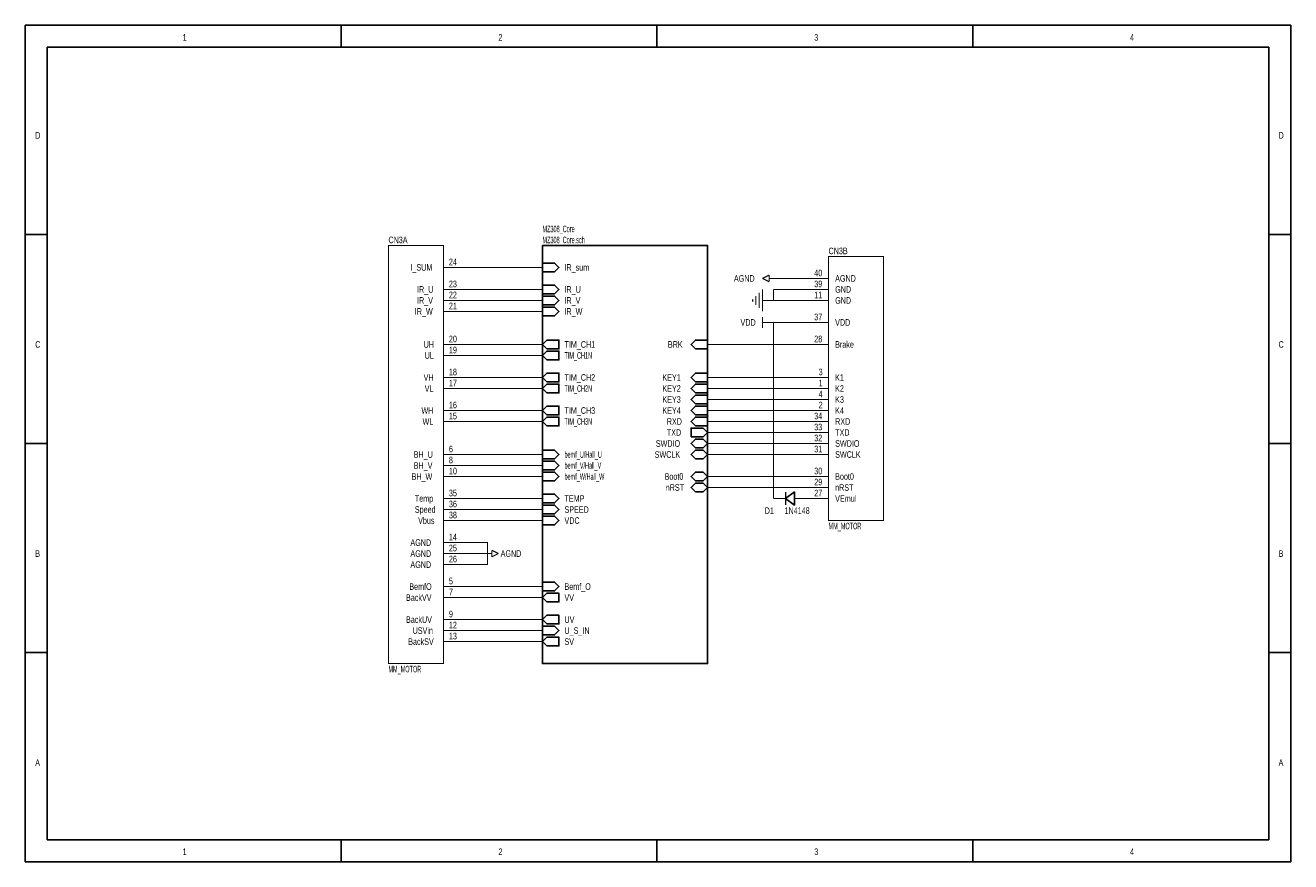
# Model space of a CAD drawing. Extents: x 0 to 11.5, y 0 to 7.6.
import ezdxf

# ---------------------------------------------------------------- set-up
doc = ezdxf.new("R2010")
doc.units = 0
doc.header["$MEASUREMENT"] = 0
doc.layers.add('SHEET', color=5, linetype='CONTINUOUS')

msp = doc.modelspace()

# ---------------------------------------------------------------- linework, layer by layer
at = {"layer": 'SHEET'}
for points in [[(0, 7.6), (11.5, 7.6), (11.5, 0), (0, 0), (0, 7.6)], [(0, 7.6), (11.5, 7.6), (11.5, 0), (0, 0), (0, 7.6)], [(2.87, 7.4), (2.87, 7.6)], [(5.74, 7.4), (5.74, 7.6)], [(8.61, 7.4), (8.61, 7.6)], [(0.2, 7.4), (11.3, 7.4), (11.3, 0.2), (0.2, 0.2), (0.2, 7.4)], [(0, 5.7), (0.2, 5.7)], [(11.3, 5.7), (11.5, 5.7)], [(4.7, 5.6), (6.2, 5.6), (6.2, 1.8), (4.7, 1.8), (4.7, 5.6)], [(0, 3.8), (0.2, 3.8)], [(11.3, 3.8), (11.5, 3.8)], [(0, 1.9), (0.2, 1.9)], [(11.3, 1.9), (11.5, 1.9)], [(2.87, 0.2), (2.87, 0)], [(5.74, 0.2), (5.74, 0)], [(8.61, 0.2), (8.61, 0)]]:
    msp.add_lwpolyline(points, dxfattribs=at)
at = {"layer": 'SHEET', "const_width": 0.01}
for points in [[(3.8, 5.6), (3.3, 5.6), (3.3, 1.8), (3.8, 1.8), (3.8, 5.6)], [(3.8, 5.4), (4, 5.4)], [(4, 5.4), (4.7, 5.4)], [(7.8, 5.5), (7.3, 5.5), (7.3, 3.1), (7.8, 3.1), (7.8, 5.5)], [(6.7, 5.3), (6.76, 5.33)], [(6.7, 5.3), (6.76, 5.27)], [(6.76, 5.33), (6.76, 5.27)], [(6.8, 5.3), (6.76, 5.3)], [(7.1, 5.3), (6.8, 5.3)], [(7.3, 5.3), (7.1, 5.3)], [(3.8, 5.2), (4, 5.2)], [(4, 5.2), (4.7, 5.2)], [(6.67, 5.17), (6.67, 5.03)], [(6.7, 5.2), (6.7, 5)], [(6.8, 5.1), (6.8, 5.2)], [(7.1, 5.2), (6.8, 5.2)], [(7.3, 5.2), (7.1, 5.2)], [(3.8, 5.1), (4, 5.1)], [(4, 5.1), (4.7, 5.1)], [(6.61, 5.11), (6.61, 5.09)], [(6.64, 5.14), (6.64, 5.06)], [(6.8, 5.1), (6.7, 5.1)], [(6.8, 5.1), (7.1, 5.1)], [(7.3, 5.1), (7.1, 5.1)], [(3.8, 5), (4, 5)], [(4, 5), (4.7, 5)], [(6.7, 4.95), (6.7, 4.85)], [(6.8, 4.9), (6.7, 4.9)], [(6.8, 4.9), (7.1, 4.9)], [(6.8, 4.9), (6.8, 3.3)], [(7.3, 4.9), (7.1, 4.9)], [(3.8, 4.7), (4, 4.7)], [(3.8, 4.6), (4, 4.6)], [(4, 4.7), (4.7, 4.7)], [(4, 4.6), (4.7, 4.6)], [(7.1, 4.7), (6.2, 4.7)], [(7.3, 4.7), (7.1, 4.7)], [(3.8, 4.4), (4, 4.4)], [(4, 4.4), (4.7, 4.4)], [(7.1, 4.4), (6.2, 4.4)], [(7.3, 4.4), (7.1, 4.4)], [(3.8, 4.3), (4, 4.3)], [(4, 4.3), (4.7, 4.3)], [(7.1, 4.3), (6.2, 4.3)], [(7.3, 4.3), (7.1, 4.3)], [(7.1, 4.2), (6.2, 4.2)], [(7.3, 4.2), (7.1, 4.2)], [(3.8, 4.1), (4, 4.1)], [(4, 4.1), (4.7, 4.1)], [(7.1, 4.1), (6.2, 4.1)], [(7.3, 4.1), (7.1, 4.1)], [(3.8, 4), (4, 4)], [(4, 4), (4.7, 4)], [(7.1, 4), (6.2, 4)], [(7.3, 4), (7.1, 4)], [(7.1, 3.9), (6.2, 3.9)], [(7.1, 3.8), (6.2, 3.8)], [(7.3, 3.9), (7.1, 3.9)], [(7.3, 3.8), (7.1, 3.8)], [(3.8, 3.7), (4, 3.7)], [(4, 3.7), (4.7, 3.7)], [(7.1, 3.7), (6.2, 3.7)], [(7.3, 3.7), (7.1, 3.7)], [(3.8, 3.6), (4, 3.6)], [(4, 3.6), (4.7, 3.6)], [(3.8, 3.5), (4, 3.5)], [(4, 3.5), (4.7, 3.5)], [(7.1, 3.5), (6.2, 3.5)], [(7.3, 3.5), (7.1, 3.5)], [(7.1, 3.4), (6.2, 3.4)], [(6.91, 3.24), (6.91, 3.36)], [(7.3, 3.4), (7.1, 3.4)], [(3.8, 3.3), (4, 3.3)], [(4, 3.3), (4.7, 3.3)], [(6.9, 3.3), (6.8, 3.3)], [(6.9, 3.3), (6.91, 3.3)], [(7, 3.3), (6.99, 3.3)], [(7, 3.3), (7.1, 3.3)], [(7.3, 3.3), (7.1, 3.3)], [(3.8, 3.2), (4, 3.2)], [(3.8, 3.1), (4, 3.1)], [(4, 3.2), (4.7, 3.2)], [(4, 3.1), (4.7, 3.1)], [(3.8, 2.9), (4, 2.9)], [(4, 2.7), (4.2, 2.7), (4.2, 2.9), (4, 2.9)], [(3.8, 2.8), (4, 2.8)], [(4, 2.8), (4.2, 2.8)], [(4.2, 2.8), (4.24, 2.8)], [(4.3, 2.8), (4.24, 2.83)], [(4.24, 2.83), (4.24, 2.77)], [(4.3, 2.8), (4.24, 2.77)], [(3.8, 2.7), (4, 2.7)], [(3.8, 2.5), (4, 2.5)], [(4, 2.5), (4.7, 2.5)], [(3.8, 2.4), (4, 2.4)], [(4, 2.4), (4.7, 2.4)], [(3.8, 2.2), (4, 2.2)], [(4, 2.2), (4.7, 2.2)], [(3.8, 2.1), (4, 2.1)], [(4, 2.1), (4.7, 2.1)], [(3.8, 2), (4, 2)], [(4, 2), (4.7, 2)]]:
    msp.add_lwpolyline(points, dxfattribs=at)
at = {"layer": 'SHEET'}
for points in [[(4.7, 5.36), (4.7, 5.44), (4.81, 5.44), (4.85, 5.4), (4.81, 5.36), (4.7, 5.36)], [(4.7, 5.36), (4.7, 5.44), (4.81, 5.44), (4.85, 5.4), (4.81, 5.36), (4.7, 5.36)], [(4.7, 5.16), (4.7, 5.24), (4.81, 5.24), (4.85, 5.2), (4.81, 5.16), (4.7, 5.16)], [(4.7, 5.16), (4.7, 5.24), (4.81, 5.24), (4.85, 5.2), (4.81, 5.16), (4.7, 5.16)], [(4.7, 5.06), (4.7, 5.14), (4.81, 5.14), (4.85, 5.1), (4.81, 5.06), (4.7, 5.06)], [(4.7, 5.06), (4.7, 5.14), (4.81, 5.14), (4.85, 5.1), (4.81, 5.06), (4.7, 5.06)], [(4.7, 4.96), (4.7, 5.04), (4.81, 5.04), (4.85, 5), (4.81, 4.96), (4.7, 4.96)], [(4.7, 4.96), (4.7, 5.04), (4.81, 5.04), (4.85, 5), (4.81, 4.96), (4.7, 4.96)], [(4.74, 4.66), (4.7, 4.7), (4.74, 4.74), (4.85, 4.74), (4.85, 4.66), (4.74, 4.66)], [(4.74, 4.66), (4.7, 4.7), (4.74, 4.74), (4.85, 4.74), (4.85, 4.66), (4.74, 4.66)], [(6.09, 4.66), (6.05, 4.7), (6.09, 4.74), (6.2, 4.74), (6.2, 4.66), (6.09, 4.66)], [(6.09, 4.66), (6.05, 4.7), (6.09, 4.74), (6.2, 4.74), (6.2, 4.66), (6.09, 4.66)], [(4.74, 4.56), (4.7, 4.6), (4.74, 4.64), (4.85, 4.64), (4.85, 4.56), (4.74, 4.56)], [(4.74, 4.56), (4.7, 4.6), (4.74, 4.64), (4.85, 4.64), (4.85, 4.56), (4.74, 4.56)], [(4.74, 4.36), (4.7, 4.4), (4.74, 4.44), (4.85, 4.44), (4.85, 4.36), (4.74, 4.36)], [(4.74, 4.36), (4.7, 4.4), (4.74, 4.44), (4.85, 4.44), (4.85, 4.36), (4.74, 4.36)], [(6.09, 4.36), (6.05, 4.4), (6.09, 4.44), (6.2, 4.44), (6.2, 4.36), (6.09, 4.36)], [(6.09, 4.36), (6.05, 4.4), (6.09, 4.44), (6.2, 4.44), (6.2, 4.36), (6.09, 4.36)], [(4.74, 4.26), (4.7, 4.3), (4.74, 4.34), (4.85, 4.34), (4.85, 4.26), (4.74, 4.26)], [(4.74, 4.26), (4.7, 4.3), (4.74, 4.34), (4.85, 4.34), (4.85, 4.26), (4.74, 4.26)], [(6.09, 4.26), (6.05, 4.3), (6.09, 4.34), (6.2, 4.34), (6.2, 4.26), (6.09, 4.26)], [(6.09, 4.26), (6.05, 4.3), (6.09, 4.34), (6.2, 4.34), (6.2, 4.26), (6.09, 4.26)], [(6.09, 4.16), (6.05, 4.2), (6.09, 4.24), (6.2, 4.24), (6.2, 4.16), (6.09, 4.16)], [(6.09, 4.16), (6.05, 4.2), (6.09, 4.24), (6.2, 4.24), (6.2, 4.16), (6.09, 4.16)], [(4.74, 4.06), (4.7, 4.1), (4.74, 4.14), (4.85, 4.14), (4.85, 4.06), (4.74, 4.06)], [(4.74, 4.06), (4.7, 4.1), (4.74, 4.14), (4.85, 4.14), (4.85, 4.06), (4.74, 4.06)], [(4.74, 3.96), (4.7, 4), (4.74, 4.04), (4.85, 4.04), (4.85, 3.96), (4.74, 3.96)], [(4.74, 3.96), (4.7, 4), (4.74, 4.04), (4.85, 4.04), (4.85, 3.96), (4.74, 3.96)], [(6.09, 4.06), (6.05, 4.1), (6.09, 4.14), (6.2, 4.14), (6.2, 4.06), (6.09, 4.06)], [(6.09, 4.06), (6.05, 4.1), (6.09, 4.14), (6.2, 4.14), (6.2, 4.06), (6.09, 4.06)], [(6.09, 3.96), (6.05, 4), (6.09, 4.04), (6.2, 4.04), (6.2, 3.96), (6.09, 3.96)], [(6.09, 3.96), (6.05, 4), (6.09, 4.04), (6.2, 4.04), (6.2, 3.96), (6.09, 3.96)], [(6.05, 3.86), (6.05, 3.94), (6.16, 3.94), (6.2, 3.9), (6.16, 3.86), (6.05, 3.86)], [(6.05, 3.86), (6.05, 3.94), (6.16, 3.94), (6.2, 3.9), (6.16, 3.86), (6.05, 3.86)], [(6.09, 3.76), (6.05, 3.8), (6.09, 3.84), (6.16, 3.84), (6.2, 3.8), (6.16, 3.76), (6.09, 3.76)], [(6.09, 3.76), (6.05, 3.8), (6.09, 3.84), (6.16, 3.84), (6.2, 3.8), (6.16, 3.76), (6.09, 3.76)], [(4.7, 3.66), (4.7, 3.74), (4.81, 3.74), (4.85, 3.7), (4.81, 3.66), (4.7, 3.66)], [(4.7, 3.66), (4.7, 3.74), (4.81, 3.74), (4.85, 3.7), (4.81, 3.66), (4.7, 3.66)], [(6.09, 3.66), (6.05, 3.7), (6.09, 3.74), (6.16, 3.74), (6.2, 3.7), (6.16, 3.66), (6.09, 3.66)], [(6.09, 3.66), (6.05, 3.7), (6.09, 3.74), (6.16, 3.74), (6.2, 3.7), (6.16, 3.66), (6.09, 3.66)], [(4.7, 3.56), (4.7, 3.64), (4.81, 3.64), (4.85, 3.6), (4.81, 3.56), (4.7, 3.56)], [(4.7, 3.56), (4.7, 3.64), (4.81, 3.64), (4.85, 3.6), (4.81, 3.56), (4.7, 3.56)], [(4.7, 3.46), (4.7, 3.54), (4.81, 3.54), (4.85, 3.5), (4.81, 3.46), (4.7, 3.46)], [(4.7, 3.46), (4.7, 3.54), (4.81, 3.54), (4.85, 3.5), (4.81, 3.46), (4.7, 3.46)], [(6.09, 3.46), (6.05, 3.5), (6.09, 3.54), (6.16, 3.54), (6.2, 3.5), (6.16, 3.46), (6.09, 3.46)], [(6.09, 3.46), (6.05, 3.5), (6.09, 3.54), (6.16, 3.54), (6.2, 3.5), (6.16, 3.46), (6.09, 3.46)], [(4.7, 3.26), (4.7, 3.34), (4.81, 3.34), (4.85, 3.3), (4.81, 3.26), (4.7, 3.26)], [(4.7, 3.26), (4.7, 3.34), (4.81, 3.34), (4.85, 3.3), (4.81, 3.26), (4.7, 3.26)], [(6.09, 3.36), (6.05, 3.4), (6.09, 3.44), (6.16, 3.44), (6.2, 3.4), (6.16, 3.36), (6.09, 3.36)], [(6.09, 3.36), (6.05, 3.4), (6.09, 3.44), (6.16, 3.44), (6.2, 3.4), (6.16, 3.36), (6.09, 3.36)], [(6.91, 3.3), (6.99, 3.36), (6.99, 3.24), (6.91, 3.3)], [(4.7, 3.16), (4.7, 3.24), (4.81, 3.24), (4.85, 3.2), (4.81, 3.16), (4.7, 3.16)], [(4.7, 3.16), (4.7, 3.24), (4.81, 3.24), (4.85, 3.2), (4.81, 3.16), (4.7, 3.16)], [(4.7, 3.06), (4.7, 3.14), (4.81, 3.14), (4.85, 3.1), (4.81, 3.06), (4.7, 3.06)], [(4.7, 3.06), (4.7, 3.14), (4.81, 3.14), (4.85, 3.1), (4.81, 3.06), (4.7, 3.06)], [(4.7, 2.46), (4.7, 2.54), (4.81, 2.54), (4.85, 2.5), (4.81, 2.46), (4.7, 2.46)], [(4.7, 2.46), (4.7, 2.54), (4.81, 2.54), (4.85, 2.5), (4.81, 2.46), (4.7, 2.46)], [(4.74, 2.36), (4.7, 2.4), (4.74, 2.44), (4.85, 2.44), (4.85, 2.36), (4.74, 2.36)], [(4.74, 2.36), (4.7, 2.4), (4.74, 2.44), (4.85, 2.44), (4.85, 2.36), (4.74, 2.36)], [(4.74, 2.16), (4.7, 2.2), (4.74, 2.24), (4.85, 2.24), (4.85, 2.16), (4.74, 2.16)], [(4.74, 2.16), (4.7, 2.2), (4.74, 2.24), (4.85, 2.24), (4.85, 2.16), (4.74, 2.16)], [(4.7, 2.06), (4.7, 2.14), (4.81, 2.14), (4.85, 2.1), (4.81, 2.06), (4.7, 2.06)], [(4.7, 2.06), (4.7, 2.14), (4.81, 2.14), (4.85, 2.1), (4.81, 2.06), (4.7, 2.06)], [(4.74, 1.96), (4.7, 2), (4.74, 2.04), (4.85, 2.04), (4.85, 1.96), (4.74, 1.96)], [(4.74, 1.96), (4.7, 2), (4.74, 2.04), (4.85, 2.04), (4.85, 1.96), (4.74, 1.96)]]:
    msp.add_lwpolyline(points, close=True, dxfattribs=at)
for points in [[(6.8, 5.1, 1), (6.8, 5.1, 1)], [(6.8, 4.9, 1), (6.8, 4.9, 1)], [(4.2, 2.8, 1), (4.2, 2.8, 1)]]:
    msp.add_lwpolyline(points, format="xyb", close=True, dxfattribs=at)

# ---------------------------------------------------------------- texts
for s, width, p in [('1', 0.65, (1.43, 7.46)), ('2', 0.65, (4.3, 7.46)), ('3', 0.65, (7.17, 7.46)), ('4', 0.65, (10.04, 7.46)), ('D', 0.65, (0.09, 6.57)), ('D', 0.65, (11.39, 6.57)), ('MZ308_Core', 0.5, (4.7, 5.72)), ('CN3A', 0.65, (3.3, 5.62)), ('MZ308_Core.sch', 0.5, (4.7, 5.62)), ('CN3B', 0.65, (7.3, 5.52)), ('I_SUM', 0.65, (3.5, 5.37)), ('24', 0.65, (3.85, 5.42)), ('IR_sum', 0.65, (4.9, 5.37)), ('IR_sum', 0.65, (4.9, 5.37)), ('AGND', 0.65, (6.44, 5.27)), ('40', 0.65, (7.17, 5.32)), ('AGND', 0.65, (7.36, 5.27)), ('IR_U', 0.65, (3.56, 5.17)), ('23', 0.65, (3.85, 5.22)), ('22', 0.65, (3.85, 5.12)), ('IR_U', 0.65, (4.9, 5.17)), ('IR_U', 0.65, (4.9, 5.17)), ('39', 0.65, (7.17, 5.22)), ('11', 0.65, (7.17, 5.12)), ('GND', 0.65, (7.36, 5.17)), ('IR_V', 0.65, (3.56, 5.07)), ('21', 0.65, (3.85, 5.02)), ('IR_V', 0.65, (4.9, 5.07)), ('IR_V', 0.65, (4.9, 5.07)), ('GND', 0.65, (7.36, 5.07)), ('IR_W', 0.65, (3.54, 4.97)), ('IR_W', 0.65, (4.9, 4.97)), ('IR_W', 0.65, (4.9, 4.97)), ('37', 0.65, (7.17, 4.92)), ('VDD', 0.65, (6.5, 4.87)), ('VDD', 0.65, (7.36, 4.87)), ('C', 0.65, (0.09, 4.67)), ('UH', 0.65, (3.62, 4.67)), ('20', 0.65, (3.85, 4.72)), ('TIM_CH1', 0.65, (4.9, 4.67)), ('TIM_CH1', 0.65, (4.9, 4.67)), ('BRK', 0.65, (5.84, 4.67)), ('BRK', 0.65, (5.84, 4.67)), ('28', 0.65, (7.17, 4.72)), ('Brake', 0.65, (7.36, 4.67)), ('C', 0.65, (11.39, 4.67)), ('UL', 0.65, (3.63, 4.57)), ('19', 0.65, (3.85, 4.62)), ('TIM_CH1N', 0.5, (4.9, 4.57)), ('TIM_CH1N', 0.5, (4.9, 4.57)), ('VH', 0.65, (3.62, 4.37)), ('18', 0.65, (3.85, 4.42)), ('17', 0.65, (3.85, 4.32)), ('TIM_CH2', 0.65, (4.9, 4.37)), ('TIM_CH2', 0.65, (4.9, 4.37)), ('KEY1', 0.65, (5.79, 4.37)), ('KEY1', 0.65, (5.79, 4.37)), ('3', 0.65, (7.21, 4.42)), ('1', 0.65, (7.21, 4.32)), ('K1', 0.65, (7.36, 4.37)), ('VL', 0.65, (3.63, 4.27)), ('TIM_CH2N', 0.5, (4.9, 4.27)), ('TIM_CH2N', 0.5, (4.9, 4.27)), ('KEY2', 0.65, (5.79, 4.27)), ('KEY2', 0.65, (5.79, 4.27)), ('4', 0.65, (7.21, 4.22)), ('K2', 0.65, (7.36, 4.27)), ('16', 0.65, (3.85, 4.12)), ('KEY3', 0.65, (5.79, 4.17)), ('KEY3', 0.65, (5.79, 4.17)), ('2', 0.65, (7.21, 4.12)), ('K3', 0.65, (7.36, 4.17)), ('WH', 0.65, (3.6, 4.07)), ('WL', 0.65, (3.61, 3.97)), ('15', 0.65, (3.85, 4.02)), ('TIM_CH3N', 0.5, (4.9, 3.97)), ('TIM_CH3N', 0.5, (4.9, 3.97)), ('TIM_CH3', 0.65, (4.9, 4.07)), ('TIM_CH3', 0.65, (4.9, 4.07)), ('KEY4', 0.65, (5.79, 4.07)), ('KEY4', 0.65, (5.79, 4.07)), ('RXD', 0.65, (5.83, 3.97)), ('RXD', 0.65, (5.83, 3.97)), ('34', 0.65, (7.17, 4.02)), ('K4', 0.65, (7.36, 4.07)), ('RXD', 0.65, (7.36, 3.97)), ('TXD', 0.65, (5.83, 3.87)), ('TXD', 0.65, (5.83, 3.87)), ('33', 0.65, (7.17, 3.92)), ('TXD', 0.65, (7.36, 3.87)), ('SWDIO', 0.65, (5.73, 3.77)), ('SWDIO', 0.65, (5.73, 3.77)), ('32', 0.65, (7.17, 3.82)), ('SWDIO', 0.65, (7.36, 3.77)), ('BH_U', 0.65, (3.53, 3.67)), ('8', 0.65, (3.85, 3.62)), ('6', 0.65, (3.85, 3.72)), ('bemf_U/Hall_U', 0.5, (4.9, 3.67)), ('bemf_U/Hall_U', 0.5, (4.9, 3.67)), ('SWCLK', 0.65, (5.72, 3.67)), ('SWCLK', 0.65, (5.72, 3.67)), ('31', 0.65, (7.17, 3.72)), ('SWCLK', 0.65, (7.36, 3.67)), ('BH_V', 0.65, (3.53, 3.57)), ('10', 0.65, (3.85, 3.52)), ('bemf_V/Hall_V', 0.5, (4.9, 3.57)), ('bemf_V/Hall_V', 0.5, (4.9, 3.57)), ('30', 0.65, (7.17, 3.52)), ('BH_W', 0.65, (3.51, 3.47)), ('bemf_W/Hall_W', 0.5, (4.9, 3.47)), ('bemf_W/Hall_W', 0.5, (4.9, 3.47)), ('Boot0', 0.65, (5.81, 3.47)), ('Boot0', 0.65, (5.81, 3.47)), ('29', 0.65, (7.17, 3.42)), ('Boot0', 0.65, (7.36, 3.47)), ('35', 0.65, (3.85, 3.32)), ('nRST', 0.65, (5.82, 3.37)), ('nRST', 0.65, (5.82, 3.37)), ('27', 0.65, (7.17, 3.32)), ('VEmul', 0.65, (7.36, 3.27)), ('nRST', 0.65, (7.36, 3.37)), ('Temp', 0.65, (3.54, 3.27)), ('Speed', 0.65, (3.54, 3.17)), ('36', 0.65, (3.85, 3.22)), ('TEMP', 0.65, (4.9, 3.27)), ('TEMP', 0.65, (4.9, 3.27)), ('SPEED', 0.65, (4.9, 3.17)), ('SPEED', 0.65, (4.9, 3.17)), ('D1', 0.65, (6.72, 3.16)), ('1N4148', 0.65, (6.9, 3.16)), ('Vbus', 0.65, (3.57, 3.07)), ('38', 0.65, (3.85, 3.12)), ('VDC', 0.65, (4.9, 3.07)), ('VDC', 0.65, (4.9, 3.07)), ('MM_MOTOR', 0.5, (7.3, 3.02)), ('AGND', 0.65, (3.5, 2.87)), ('25', 0.65, (3.85, 2.82)), ('14', 0.65, (3.85, 2.92)), ('B', 0.65, (0.09, 2.77)), ('AGND', 0.65, (3.5, 2.77)), ('26', 0.65, (3.85, 2.72)), ('AGND', 0.65, (4.32, 2.77)), ('B', 0.65, (11.39, 2.77)), ('AGND', 0.65, (3.5, 2.67)), ('BemfO', 0.65, (3.49, 2.47)), ('5', 0.65, (3.85, 2.52)), ('Bemf_O', 0.65, (4.9, 2.47)), ('Bemf_O', 0.65, (4.9, 2.47)), ('BackVV', 0.65, (3.46, 2.37)), ('7', 0.65, (3.85, 2.42)), ('VV', 0.65, (4.9, 2.37)), ('VV', 0.65, (4.9, 2.37)), ('BackUV', 0.65, (3.46, 2.17)), ('9', 0.65, (3.85, 2.22)), ('UV', 0.65, (4.9, 2.17)), ('UV', 0.65, (4.9, 2.17)), ('USVin', 0.65, (3.52, 2.07)), ('12', 0.65, (3.85, 2.12)), ('13', 0.65, (3.85, 2.02)), ('U_S_IN', 0.65, (4.9, 2.07)), ('U_S_IN', 0.65, (4.9, 2.07)), ('BackSV', 0.65, (3.48, 1.97)), ('SV', 0.65, (4.9, 1.97)), ('SV', 0.65, (4.9, 1.97)), ('MM_MOTOR', 0.5, (3.3, 1.72)), ('A', 0.65, (0.09, 0.87)), ('A', 0.65, (11.39, 0.87)), ('1', 0.65, (1.43, 0.06)), ('2', 0.65, (4.3, 0.06)), ('3', 0.65, (7.17, 0.06)), ('4', 0.65, (10.04, 0.06))]:
    msp.add_text(s, height=0.06, dxfattribs=dict(at, width=width)).set_placement(p)

doc.saveas('drawing.dxf')
